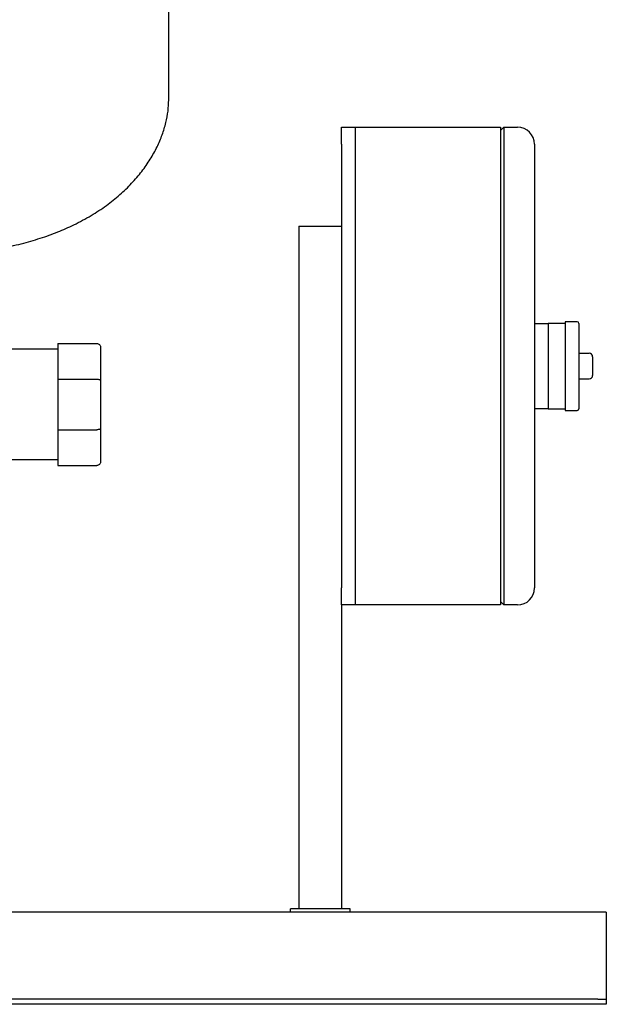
# Model space of a CAD drawing. Header units: millimetres. Extents: x 11 to 1720, y 10 to 1101.
# Tile 3 of 6: x 568 to 911, y 10 to 587. Entities that reach past the tile are written whole.
import ezdxf

# ---------------------------------------------------------------- set-up
doc = ezdxf.new("R2010")
doc.units = ezdxf.units.MM

msp = doc.modelspace()

# ---------------------------------------------------------------- linework, layer by layer
at = {"color": 7, "linetype": 'Continuous', "lineweight": 25}
for p, q in [((655, 539.92), (655, 774.92)), ((756.25, 523.92), (764.25, 523.92)), ((756.25, 513.92), (756.25, 523.92)), ((764.25, 523.92), (849.25, 523.92)), ((764.25, 523.92), (764.25, 513.92)), ((849.25, 521.92), (851.25, 523.92)), ((849.25, 523.92), (849.25, 503.92)), ((851.25, 523.92), (851.25, 503.92)), ((851.25, 523.92), (859.25, 523.92)), ((756.25, 513.92), (756.25, 253.92)), ((764.25, 513.92), (764.25, 253.92)), ((869.25, 513.92), (869.25, 503.92)), ((764.25, 503.92), (764.25, 263.92)), ((849.25, 503.92), (849.25, 263.92)), ((851.25, 503.92), (851.25, 263.92)), ((869.25, 503.92), (869.25, 263.92)), ((731.25, 465.92), (756.25, 465.92)), ((731.25, 465.92), (731.25, 65.92)), ((894.25, 409.92), (887.25, 409.92)), ((887.25, 409.92), (887.25, 383.92)), ((869.25, 408.92), (877.25, 408.92)), ((887.25, 408.92), (877.25, 408.92)), ((877.25, 408.92), (877.25, 398.92)), ((895.25, 408.92), (895.25, 358.92)), ((877.25, 398.92), (877.25, 383.92)), ((590, 393.92), (526, 393.92)), ((590, 397.17), (590, 376.23)), ((590, 397.17), (613, 397.17)), ((615, 395.17), (615, 375.4)), ((895.25, 391.42), (901.25, 391.42)), ((903.25, 389.42), (903.25, 378.42)), ((877.25, 383.92), (877.25, 368.92)), ((887.25, 383.92), (887.25, 357.92)), ((590, 376.23), (613, 376.23)), ((590, 376.23), (590, 346.61)), ((615, 375.4), (615, 347.44)), ((895.25, 376.42), (901.25, 376.42)), ((877.25, 368.92), (877.25, 358.92)), ((877.25, 358.92), (869.25, 358.92)), ((877.25, 358.92), (887.25, 358.92)), ((887.25, 357.92), (894.25, 357.92)), ((590, 346.61), (590, 325.67)), ((590, 346.61), (613, 346.61)), ((615, 347.44), (615, 327.67)), ((590, 328.92), (520.35, 328.92)), ((590, 325.67), (613, 325.67)), ((849.25, 263.92), (849.25, 243.92)), ((851.25, 263.92), (851.25, 243.92)), ((869.25, 263.92), (869.25, 253.92)), ((756.25, 243.92), (756.25, 253.92)), ((764.25, 253.92), (764.25, 243.92)), ((756.25, 243.92), (756.25, 65.92)), ((764.25, 243.92), (756.25, 243.92)), ((849.25, 243.92), (764.25, 243.92)), ((851.25, 243.92), (849.25, 245.92)), ((859.25, 243.92), (851.25, 243.92)), ((911.25, 63.92), (11.25, 63.92)), ((726.25, 63.92), (726.25, 65.92)), ((761.25, 65.92), (726.25, 65.92)), ((761.25, 63.92), (761.25, 65.92)), ((911.25, 63.92), (911.25, 58.92)), ((911.25, 58.92), (911.25, 14.92)), ((906.25, 12.92), (16.25, 12.92)), ((906.25, 12.92), (911.25, 12.92)), ((911.25, 14.92), (911.25, 12.92)), ((911.25, 12.92), (911.25, 9.92)), ((906.25, 9.92), (16.25, 9.92)), ((911.25, 9.92), (906.25, 9.92))]:
    msp.add_line(p, q, dxfattribs=at)
for centre, radius, start, end in [((859.25, 513.92), 10, 0, 90), ((894.25, 408.92), 1, 0, 90), ((901.25, 389.42), 2, 0, 90), ((901.25, 378.42), 2, 270, 0), ((894.25, 358.92), 1, 270, 0), ((859.25, 253.92), 10, 270, 0)]:
    msp.add_arc(centre, radius, start, end, dxfattribs=at)
for points, knots in [([(530, 449.61), (534.61, 450), (543.55, 450.77), (556.47, 452.83), (568.49, 455.45), (579.64, 458.66), (589.93, 462.37), (599.91, 466.77), (609.46, 471.91), (618.46, 477.84), (626.39, 484.17), (633.33, 490.85), (639.27, 497.81), (644.25, 504.97), (648.25, 512.18), (651.3, 519.36), (653.43, 526.41), (654.75, 533.25), (654.92, 537.74), (655, 539.92)], [0, 0, 0, 0, 0.082297, 0.159712, 0.232584, 0.301245, 0.366014, 0.427197, 0.495086, 0.558833, 0.618831, 0.675427, 0.729975, 0.781543, 0.830328, 0.876478, 0.920096, 0.961251, 1, 1, 1, 1]), ([(613, 397.17), (613.24, 397.17), (613.49, 397.12), (613.99, 396.93), (614.22, 396.78), (614.61, 396.39), (614.77, 396.15), (614.96, 395.66), (615, 395.4), (615, 395.17)], [0, 0, 0, 0, 0.25, 0.25, 0.5, 0.5, 0.75, 0.75, 1, 1, 1, 1]), ([(613, 376.23), (613.24, 376.23), (613.49, 376.21), (613.99, 376.13), (614.22, 376.06), (614.61, 375.9), (614.77, 375.8), (614.96, 375.6), (615, 375.49), (615, 375.4)], [0, 0, 0, 0, 0.25, 0.25, 0.5, 0.5, 0.75, 0.75, 1, 1, 1, 1]), ([(615, 347.44), (615, 347.34), (614.96, 347.23), (614.77, 347.03), (614.61, 346.93), (614.22, 346.77), (613.99, 346.71), (613.49, 346.63), (613.24, 346.61), (613, 346.61)], [0, 0, 0, 0, 0.25, 0.25, 0.5, 0.5, 0.75, 0.75, 1, 1, 1, 1]), ([(615, 327.67), (615, 327.43), (614.96, 327.18), (614.77, 326.68), (614.61, 326.45), (614.22, 326.06), (613.99, 325.9), (613.49, 325.71), (613.24, 325.67), (613, 325.67)], [0, 0, 0, 0, 0.25, 0.25, 0.5, 0.5, 0.75, 0.75, 1, 1, 1, 1])]:
    msp.add_open_spline(points, degree=3, knots=knots, dxfattribs=at)

doc.saveas('drawing.dxf')
